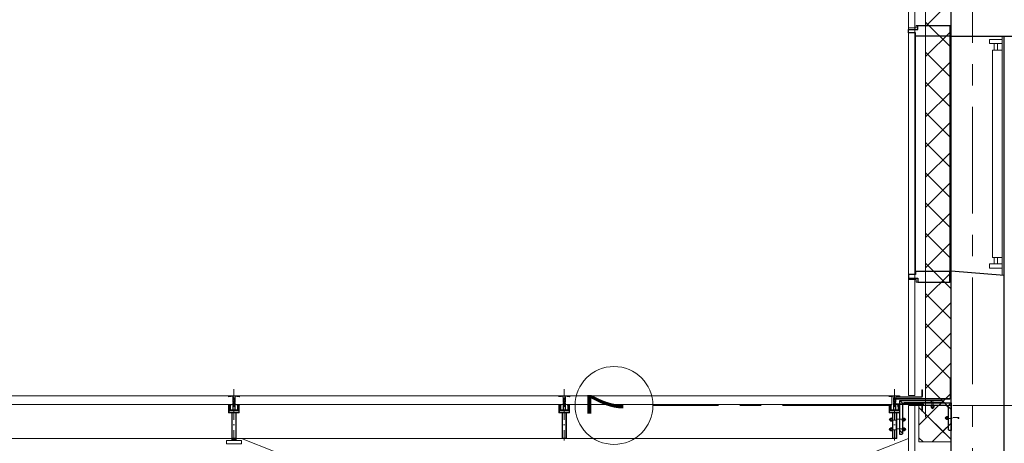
# Model space of a CAD drawing. Header units: millimetres. Extents: x 274611 to 749520, y 175257 to 298905.
# Tile 230 of 251: x 719976 to 724596, y 236091 to 238077. Entities that reach past the tile are written whole.
import ezdxf

# ---------------------------------------------------------------- set-up
doc = ezdxf.new("R2010")
doc.units = ezdxf.units.MM
doc.header["$LTSCALE"] = 400
for name, pattern in [('CENTER', [2, 1.25, -0.25, 0.25, -0.25]), ('STYLE_15', [0.240945, 0.11811, -0.059055, 0.004724, -0.059055]), ('STYLE_16', [0.177165, 0.11811, -0.059055]), ('STYLE_21', [0.138889, 0.069444, -0.069444])]:
    doc.linetypes.add(name, pattern=pattern)
for name, color, linetype, lineweight in [('Binnenkozijnen', 140, 'Continuous', 15), ('Buitenkozijnen', 140, 'Continuous', 15), ('mat-beton (ihwg)', 5, 'Continuous', 25), ('mat-isolatie', 140, 'Continuous', 15), ('mat-kalkzandsteen', 5, 'Continuous', 25), ('mat-multiplex-hor', 140, 'Continuous', 15), ('mat-staal', 5, 'Continuous', 25), ('mat-staal_zink', 140, 'Continuous', 15), ('None', 7, 'Continuous', 9)]:
    doc.layers.add(name, color=color, linetype=linetype, lineweight=lineweight)
doc.layers.add('stramien', color=1, linetype='CENTER')
doc.styles.add('Arial Narrow', font='ARIALN.TTF', dxfattribs={"height": 222.25})

# ---------------------------------------------------------------- blocks, each defined once
blk = doc.blocks.new('*X1827')
at = {"layer": 'None', "lineweight": 5}
for p, q in [((37321.1, 10026.8), (37441.1, 10146.8)), ((37321.1, 9885.4), (37441.1, 10005.4)), ((37321.1, 9743.9), (37441.1, 9863.9)), ((37321.1, 9602.5), (37441.1, 9722.5)), ((37321.1, 9461.1), (37441.1, 9581.1)), ((37321.1, 9319.7), (37441.1, 9439.7)), ((37321.1, 9178.3), (37441.1, 9298.3)), ((37321.1, 9036.8), (37441.1, 9156.8)), ((37321.1, 8895.4), (37441.1, 9015.4)), ((37321.1, 8754), (37441.1, 8874)), ((37321.1, 8612.6), (37441.1, 8732.6)), ((37321.1, 8471.1), (37441.1, 8591.1)), ((37321.1, 8329.7), (37441.1, 8449.7)), ((37324.6, 8191.8), (37441.1, 8308.3)), ((37401.7, 8127.5), (37441.1, 8166.9))]:
    blk.add_line(p, q, dxfattribs=at)
at = {"layer": 'None', "lineweight": 13}
for p, q in [((37321.1, 10047.8), (37441.1, 9927.8)), ((37321.1, 9906.4), (37441.1, 9786.4)), ((37321.1, 9765), (37441.1, 9645)), ((37321.1, 9623.6), (37441.1, 9503.6)), ((37321.1, 9482.2), (37441.1, 9362.2)), ((37321.1, 9340.8), (37441.1, 9220.8)), ((37321.1, 9199.4), (37441.1, 9079.4)), ((37321.1, 9058), (37441.1, 8938)), ((37321.1, 8916.6), (37441.1, 8796.6)), ((37321.1, 8775.2), (37441.1, 8655.2)), ((37321.1, 8633.8), (37441.1, 8513.8)), ((37321.1, 8492.4), (37441.1, 8372.4)), ((37321.1, 8351), (37441.1, 8231)), ((37321.1, 8209.6), (37411.2, 8119.6))]:
    blk.add_line(p, q, dxfattribs=at)
blk = doc.blocks.new('*X1828')
at = {"layer": 'None', "lineweight": 5}
for p, q in [((37290.7, 8157.9), (37382.5, 8249.7)), ((37353, 8078.8), (37441.1, 8166.8))]:
    blk.add_line(p, q, dxfattribs=at)
at = {"layer": 'None', "lineweight": 13}
for p, q in [((37290.7, 8240.1), (37441.1, 8089.7)), ((37422.5, 8249.7), (37441.1, 8231.1)), ((37290.7, 8098.7), (37310.6, 8078.8))]:
    blk.add_line(p, q, dxfattribs=at)
blk = doc.blocks.new('1200 pui trappenhuis recht')
at = {"layer": 'Buitenkozijnen', "color": 92, "linetype": 'Continuous', "lineweight": 25}
for p, q in [((77.7, 450), (77.7, 200)), ((1197.7, 450), (1177.7, 200))]:
    blk.add_line(p, q, dxfattribs=at)
at = {"layer": 'Buitenkozijnen', "color": 43, "linetype": 'Continuous', "lineweight": 9}
blk.add_lwpolyline([(1217.7, 37), (1217.7, 0), (37.7, 0), (37.7, 37), (25.7, 37), (25.7, 200), (77.7, 200), (77.7, 450), (1197.7, 450), (1177.7, 200), (1229.7, 200), (1229.7, 37)], close=True, dxfattribs=at)
at = {"layer": 'mat-beton (ihwg)', "color": 8, "lineweight": 5}
for p, q in [((77.7, 440), (1196.9, 440)), ((77.7, 200), (1177.7, 200))]:
    blk.add_line(p, q, dxfattribs=at)
at = {"layer": 'None', "color": 8, "linetype": 'Continuous', "lineweight": 5}
blk.add_line((75.7, 195), (1179.7, 195), dxfattribs=at)
at = {"layer": 'None', "color": 43, "linetype": 'Continuous', "lineweight": 9}
for points in [[(111.3, 440), (91.3, 440), (91.3, 380), (111.3, 380)], [(1114.1, 440), (1114.1, 395), (141.3, 395), (141.3, 440)], [(1144.1, 440), (1164.1, 440), (1164.1, 380), (1144.1, 380)]]:
    blk.add_lwpolyline(points, close=True, dxfattribs=at)
at = {"layer": 'None', "color": 8, "linetype": 'Continuous', "lineweight": 5}
for points in [[(111.3, 417.5), (141.3, 417.5), (141.3, 402.8), (111.3, 402.8)], [(1144.1, 417.5), (1114.1, 417.5), (1114.1, 402.8), (1144.1, 402.8)]]:
    blk.add_lwpolyline(points, close=True, dxfattribs=at)
at = {"layer": 'None', "color": 92, "linetype": 'Continuous', "lineweight": 25}
for points in [[(25.7, 195), (75.7, 195), (75.7, 34), (61, 34), (61, 0), (44.6, 0), (44.6, 43.5), (25.7, 43.5)], [(1229.7, 195), (1179.7, 195), (1179.7, 34), (1194.3, 34), (1194.3, 0), (1210.8, 0), (1210.8, 43.5), (1229.7, 43.5)]]:
    blk.add_lwpolyline(points, close=True, dxfattribs=at)
at = {"layer": 'None', "color": 140, "linetype": 'Continuous', "lineweight": 15}
blk.add_lwpolyline([(61, 34), (1194.3, 34), (1194.3, 0), (61, 0)], close=True, dxfattribs=at)
blk = doc.blocks.new('*U1673')
at = {"layer": 'None', "color": 8, "linetype": 'Continuous', "lineweight": 5}
for p, q in [((34066.1, 8095), (34086.1, 8085)), ((34086.1, 8095), (34066.1, 8085))]:
    blk.add_line(p, q, dxfattribs=at)
blk.add_lwpolyline([(34086.1, 8095), (34086.1, 8085), (34066.1, 8085), (34066.1, 8095)], close=True, dxfattribs=at)
blk = doc.blocks.new('*U1674')
at = {"layer": 'mat-staal_zink', "color": 8, "lineweight": 5}
blk.add_lwpolyline([(34041.1, 8070), (34041.1, 8085), (34111.1, 8085), (34111.1, 8070)], close=True, dxfattribs=at)
at = {"layer": 'None', "color": 8, "linetype": 'Continuous', "lineweight": 5}
for points in [[(34071.1, 8095), (34071.1, 8085), (34066.1, 8085), (34066.1, 8095)], [(34081.1, 8095), (34086.1, 8095), (34086.1, 8085), (34081.1, 8085)]]:
    blk.add_lwpolyline(points, close=True, dxfattribs=at)
at = {"layer": 'None', "color": 7}
blk.add_blockref('*U1673', (0, 0), dxfattribs=at)
blk = doc.blocks.new('*U1675')
at = {"layer": 'None', "color": 7}
blk.add_blockref('*U1674', (0, 0), dxfattribs=at)
blk = doc.blocks.new('*U1704')
at = {"layer": 'None', "color": 7}
blk.add_blockref('*U1675', (0, 0), dxfattribs=at)
blk = doc.blocks.new('*U96')
at = {"layer": 'None', "color": 8, "lineweight": 5, "flags": 128}
for points in [[(-5, -154.3), (-5, -154.3, 0.414214), (-5.5, -154.8), (-5.5, -172.5), (-5.5, -172.5, 0.414214), (-5, -173), (-4, -173), (-4, -173, 0.414214), (-3.5, -172.5), (-3.5, -172.5, 0.414214), (-4, -172), (-4.5, -172), (-4.5, -168.8), (-4.5, -168.8, -0.414214), (-4, -168.3), (-2.7, -168.3), (-2.7, -168.3, 0.221695), (-1.9, -167.9), (-0.8, -166.5), (-0.8, -166.5, -0.466308), (0.8, -166.5), (2, -167.9), (2, -167.9, 0.221695), (2.7, -168.3), (4, -168.3), (4, -168.3, -0.414214), (4.5, -168.8), (4.5, -172), (4, -172), (4, -172, 0.414214), (3.5, -172.5), (3.5, -172.5, 0.414214), (4, -173), (5, -173), (5, -173, 0.414214), (5.5, -172.5), (5.5, -154.8), (5.5, -154.8, 0.414214), (5, -154.3), (4.7, -154.3), (4.7, -155), (4.7, -155, -0.414214), (4.4, -155.3), (4.1, -155.3), (4.1, -155.3, -0.414214), (3.3, -154.5), (3.3, -150.6), (3.3, -150.6, -0.414214), (4.1, -149.8), (4.4, -149.8), (4.4, -149.8, -0.414214), (4.7, -150.1), (4.7, -150.8), (5, -150.8), (5, -150.8, 0.414214), (5.5, -150.3), (5.5, -137.6), (5.5, -137.6, 0.351868), (5.3, -137.3), (5.3, -137.3, 0.351868), (4.9, -137.5), (4.1, -139.2), (4.1, -139.2, 0.314902), (4.2, -139.4), (4.5, -139.7), (4.5, -139.7, -0.198912), (4.5, -139.9), (4.5, -140.1), (4.5, -140.1, -0.198912), (4.5, -140.3), (4.2, -140.6), (4.2, -140.6, 0.414214), (4.2, -140.8), (4.5, -141.1), (4.5, -141.1, -0.198912), (4.5, -141.3), (4.5, -141.5), (4.5, -141.5, -0.198912), (4.5, -141.7), (4.2, -142), (4.2, -142, 0.414214), (4.2, -142.2), (4.5, -142.5), (4.5, -142.5, -0.198912), (4.5, -142.7), (4.5, -143.2), (4.5, -143.2, -0.087489), (4.5, -143.3), (4.2, -144.1), (4.2, -148.5), (4.2, -148.5, -0.414214), (3.9, -148.8), (-3.9, -148.8), (-3.9, -148.8, -0.414214), (-4.2, -148.5), (-4.2, -144.1), (-4.5, -143.3), (-4.5, -143.3, -0.087489), (-4.5, -143.2), (-4.5, -142.7), (-4.5, -142.7, -0.198912), (-4.4, -142.5), (-4.1, -142.2), (-4.1, -142.2, 0.414214), (-4.1, -142), (-4.4, -141.7), (-4.4, -141.7, -0.198912), (-4.5, -141.5), (-4.5, -141.3), (-4.5, -141.3, -0.198912), (-4.4, -141.1), (-4.1, -140.8), (-4.1, -140.8, 0.414214), (-4.1, -140.6), (-4.4, -140.3), (-4.4, -140.3, -0.198912), (-4.5, -140.1), (-4.5, -139.9), (-4.5, -139.9, -0.198912), (-4.4, -139.7), (-4.1, -139.4), (-4.1, -139.4, 0.314902), (-4.1, -139.2), (-4.9, -137.5), (-4.9, -137.5, 0.351868), (-5.3, -137.3), (-5.3, -137.3, 0.351868), (-5.5, -137.6), (-5.5, -150.3), (-5.5, -150.3, 0.414214), (-5, -150.8), (-4.7, -150.8), (-4.7, -150.1), (-4.7, -150.1, -0.414214), (-4.4, -149.8), (-4.1, -149.8), (-4.1, -149.8, -0.414214), (-3.3, -150.6), (-3.3, -154.5), (-3.3, -154.5, -0.414214), (-4.1, -155.3), (-4.4, -155.3), (-4.4, -155.3, -0.414214), (-4.7, -155), (-4.7, -154.3)], [(-4.5, -161.7, -0.414214), (-4, -161.2), (-2.7, -161.2), (-2.7, -161.2, 0.414214), (-2.5, -161), (-2.5, -160.4), (-2.5, -160.4, 0.414214), (-2.7, -160.2), (-4, -160.2), (-4, -160.2, -0.414214), (-4.5, -159.7), (-4.5, -156.8), (-4.5, -156.8, -0.414214), (-4, -156.3), (4, -156.3), (4, -156.3, -0.414214), (4.5, -156.8), (4.5, -159.7), (4.5, -159.7, -0.414214), (4, -160.2), (2.7, -160.2), (2.7, -160.2, 0.414214), (2.5, -160.4), (2.5, -161), (2.5, -161, 0.414214), (2.7, -161.2), (4, -161.2), (4, -161.2, -0.414214), (4.5, -161.7), (4.5, -166.8), (4.5, -166.8, -0.414214), (4, -167.3), (3, -167.3), (3, -167.3, -0.221695), (2.6, -167.1), (1.5, -165.9), (1.5, -165.9, 0.466308), (-1.5, -165.9), (-2.6, -167.1), (-2.6, -167.1, -0.221695), (-2.9, -167.3), (-4, -167.3), (-4, -167.3, -0.414214), (-4.5, -166.8), (-4.5, -161.7)], [(-1.8, -149.8, 0.414214), (-2.3, -150.3), (-2.3, -155.1), (-2.3, -155.1, 0.414214), (-2.1, -155.3), (2.1, -155.3), (2.1, -155.3, 0.414214), (2.3, -155.1), (2.3, -150.3), (2.3, -150.3, 0.414214), (1.8, -149.8), (-1.8, -149.8)]]:
    blk.add_lwpolyline(points, format="xyb", close=True, dxfattribs=at)
blk = doc.blocks.new('*U97')
at = {"layer": 'None', "color": 8, "lineweight": 5, "flags": 128}
for points in [[(-13.5, -182.8), (-13.5, -181.9), (-14.5, -181.1), (-14.5, -181.1, 0.36397), (-14.9, -181.1), (-14.9, -181.1), (-15.4, -181.5), (-15.4, -181.5, -0.36397), (-15.8, -181.5), (-15.8, -181.5), (-16.3, -181.1), (-16.3, -181.1, 0.36397), (-16.7, -181.1), (-16.7, -181.1), (-17.2, -181.5), (-17.2, -181.5, -0.36397), (-17.6, -181.5), (-17.6, -181.5), (-18.1, -181.1), (-18.1, -181.1, 0.36397), (-18.5, -181.1), (-18.5, -181.1), (-19, -181.5), (-19, -181.5, -0.36397), (-19.4, -181.5), (-19.4, -181.5), (-19.9, -181.1), (-19.9, -181.1, 0.36397), (-20.3, -181.1), (-20.3, -181.1), (-20.8, -181.5), (-20.8, -181.5, -0.36397), (-21.2, -181.5), (-21.2, -181.5), (-21.7, -181.1), (-21.7, -181.1, 0.36397), (-22.1, -181.1), (-22.1, -181.1), (-22.4, -181.3), (-23.2, -181.3), (-23.5, -181.1), (-23.5, -181.1, 0.36397), (-23.9, -181.1), (-23.9, -181.1), (-24.2, -181.3), (-24.5, -181.3), (-24.5, -181.3, -0.267949), (-24.8, -181.2), (-24.8, -181.2), (-24.9, -180.9), (-24.9, -180.9, 0.339454), (-25.3, -180.7), (-25.3, -180.7, 0.339454), (-25.5, -181), (-25.5, -181), (-25.5, -184.4), (-25.5, -184.4, 0.414214), (-25.2, -184.7), (-25.2, -184.7), (-24.3, -184.7), (-24.3, -184.7, 0.414214), (-24, -184.4), (-24, -184.4), (-24, -182.7), (-24, -182.7, 0.236068), (-24.1, -182.5), (-24.1, -182.5), (-24.1, -182.5, -0.548276), (-24, -182.2), (-24, -182.2, -0.548276), (-23.8, -182.4), (-23.8, -182.4), (-23.8, -182.4, 0.250388), (-23.6, -182.3), (-23.6, -182.3), (-22.8, -182.3), (-22.8, -182.3, -0.414214), (-22.5, -182.6), (-22.5, -182.6), (-22.5, -183.3), (-22.5, -183.3, 0.414214), (-22.2, -183.6), (-22.2, -183.6), (-22, -183.6), (-22, -183.6, 0.131652), (-21.8, -183.5), (-21.8, -183.5), (-20.5, -182.8), (-13.5, -182.8)], [(-6, -180.7), (-6, -180.7, -0.388879), (-8.7, -183.2), (-8.7, -183.2), (-20.4, -183.2), (-21.6, -183.9), (-22.9, -183.9), (-22.9, -182.7), (-23.8, -182.7), (-23.8, -184.8), (23.8, -184.8), (23.8, -182.7), (22.9, -182.7), (22.9, -183.9), (21.7, -183.9), (20.4, -183.2), (8.7, -183.2), (8.7, -183.2, -0.388879), (6, -180.7), (6, -180.7), (5.3, -173.2), (2.5, -173.2), (2.5, -171.2), (-2.5, -171.2), (-2.5, -173.2), (-5.3, -173.2), (-6, -180.7)], [(13.5, -182.8), (13.5, -181.9), (14.5, -181.1), (14.5, -181.1, -0.36397), (14.9, -181.1), (14.9, -181.1), (15.4, -181.5), (15.4, -181.5, 0.36397), (15.8, -181.5), (15.8, -181.5), (16.3, -181.1), (16.3, -181.1, -0.36397), (16.7, -181.1), (16.7, -181.1), (17.2, -181.5), (17.2, -181.5, 0.36397), (17.6, -181.5), (17.6, -181.5), (18.1, -181.1), (18.1, -181.1, -0.36397), (18.5, -181.1), (18.5, -181.1), (19, -181.5), (19, -181.5, 0.36397), (19.4, -181.5), (19.4, -181.5), (19.9, -181.1), (19.9, -181.1, -0.36397), (20.3, -181.1), (20.3, -181.1), (20.8, -181.5), (20.8, -181.5, 0.36397), (21.2, -181.5), (21.2, -181.5), (21.7, -181.1), (21.7, -181.1, -0.36397), (22.1, -181.1), (22.1, -181.1), (22.4, -181.3), (23.2, -181.3), (23.5, -181.1), (23.5, -181.1, -0.36397), (23.9, -181.1), (23.9, -181.1), (24.2, -181.3), (24.5, -181.3), (24.5, -181.3, 0.267949), (24.8, -181.2), (24.8, -181.2), (25, -180.9), (25, -180.9, -0.339454), (25.3, -180.7), (25.3, -180.7, -0.339454), (25.5, -181), (25.5, -181), (25.5, -184.4), (25.5, -184.4, -0.414214), (25.2, -184.7), (25.2, -184.7), (24.3, -184.7), (24.3, -184.7, -0.414214), (24, -184.4), (24, -184.4), (24, -182.7), (24, -182.7, -0.236068), (24.1, -182.5), (24.1, -182.5), (24.1, -182.5, 0.548276), (24.1, -182.2), (24.1, -182.2, 0.548276), (23.9, -182.4), (23.9, -182.4), (23.9, -182.4, -0.250388), (23.6, -182.3), (23.6, -182.3), (22.8, -182.3), (22.8, -182.3, 0.414214), (22.5, -182.6), (22.5, -182.6), (22.5, -183.3), (22.5, -183.3, -0.414214), (22.2, -183.6), (22.2, -183.6), (22, -183.6), (22, -183.6, -0.131652), (21.8, -183.5), (21.8, -183.5), (20.5, -182.8), (13.5, -182.8)]]:
    blk.add_lwpolyline(points, format="xyb", close=True, dxfattribs=at)
blk = doc.blocks.new('verticale stijl 150x50 UV')
at = {"layer": 'None', "color": 8, "linetype": 'STYLE_15', "lineweight": 5}
blk.add_line((0, -216), (0, 35), dxfattribs=at)
at = {"layer": 'None', "color": 8, "lineweight": 5}
for p, q in [((-24.8, -133.4), (-24.8, -133.4)), ((-24.8, -134.2), (-24.8, -134.2)), ((-24.8, -135), (-24.8, -135)), ((-24.8, -135.8), (-24.8, -135.8)), ((-24.8, -136.6), (-24.8, -136.6)), ((-24.8, -137.4), (-24.8, -137.4)), ((-24.8, -138.3), (-24.8, -138.3)), ((-24, -133), (-24, -133)), ((-24, -133.8), (-24, -133.8)), ((-24, -134.6), (-24, -134.6)), ((-24, -135.4), (-24, -135.4)), ((-24, -136.2), (-24, -136.2)), ((-24, -137), (-24, -137)), ((-24, -137.9), (-24, -137.9)), ((-23.2, -133.4), (-23.2, -133.4)), ((-23.2, -134.2), (-23.2, -134.2)), ((-23.2, -135), (-23.2, -135)), ((-23.2, -135.8), (-23.2, -135.8)), ((-23.2, -136.6), (-23.2, -136.6)), ((-23.2, -137.4), (-23.2, -137.4)), ((-23.2, -138.3), (-23.2, -138.3)), ((-22.4, -133), (-22.4, -133)), ((-22.4, -133.8), (-22.4, -133.8)), ((-22.4, -134.6), (-22.4, -134.6)), ((-21.6, -126.9), (-21.6, -126.9)), ((-21.6, -127.7), (-21.6, -127.7)), ((-21.6, -128.5), (-21.6, -128.5)), ((-21.6, -129.3), (-21.6, -129.3)), ((-21.6, -130.1), (-21.6, -130.1)), ((-21.6, -130.9), (-21.6, -130.9)), ((-21.6, -131.8), (-21.6, -131.8)), ((-21.6, -132.6), (-21.6, -132.6)), ((-21.6, -133.4), (-21.6, -133.4)), ((-21.6, -134.2), (-21.6, -134.2)), ((-21.6, -135), (-21.6, -135)), ((-20.7, -126.5), (-20.7, -126.5)), ((-20.7, -128.9), (-20.7, -128.9)), ((-20.7, -129.7), (-20.7, -129.7)), ((-20.7, -130.5), (-20.7, -130.5)), ((-20.7, -131.4), (-20.7, -131.4)), ((-20.7, -132.2), (-20.7, -132.2)), ((-20.7, -133), (-20.7, -133)), ((-20.7, -133.8), (-20.7, -133.8)), ((-20.7, -134.6), (-20.7, -134.6)), ((-20.7, -135.4), (-20.7, -135.4)), ((-20.7, -136.2), (-20.7, -136.2)), ((-20.7, -137), (-20.7, -137)), ((-20.7, -137.9), (-20.7, -137.9)), ((-19.9, -126.1), (-19.9, -126.1)), ((-19.9, -130.1), (-19.9, -130.1)), ((-19.9, -130.9), (-19.9, -130.9)), ((-19.9, -131.8), (-19.9, -131.8)), ((-19.9, -132.6), (-19.9, -132.6)), ((-19.9, -133.4), (-19.9, -133.4)), ((-19.9, -134.2), (-19.9, -134.2)), ((-19.9, -135), (-19.9, -135)), ((-19.9, -135.8), (-19.9, -135.8)), ((-19.9, -136.6), (-19.9, -136.6)), ((-19.9, -137.4), (-19.9, -137.4)), ((-19.9, -138.3), (-19.9, -138.3)), ((-19.1, -126.5), (-19.1, -126.5)), ((-19.1, -127.3), (-19.1, -127.3)), ((-19.1, -128.9), (-19.1, -128.9)), ((-19.1, -129.7), (-19.1, -129.7)), ((-19.1, -130.5), (-19.1, -130.5)), ((-19.1, -131.4), (-19.1, -131.4)), ((-19.1, -132.2), (-19.1, -132.2)), ((-19.1, -133), (-19.1, -133)), ((-19.1, -133.8), (-19.1, -133.8)), ((-19.1, -134.6), (-19.1, -134.6)), ((-18.3, -127.7), (-18.3, -127.7)), ((-18.3, -128.5), (-18.3, -128.5)), ((-18.3, -129.3), (-18.3, -129.3)), ((-18.3, -133.4), (-18.3, -133.4)), ((-18.3, -134.2), (-18.3, -134.2)), ((-18.3, -135), (-18.3, -135)), ((-17.5, -133), (-17.5, -133)), ((-17.5, -133.8), (-17.5, -133.8)), ((-17.5, -134.6), (-17.5, -134.6)), ((-17.5, -135.4), (-17.5, -135.4)), ((-17.5, -136.2), (-17.5, -136.2)), ((-17.5, -137), (-17.5, -137)), ((-17.5, -137.9), (-17.5, -137.9)), ((-16.7, -133.4), (-16.7, -133.4)), ((-16.7, -134.2), (-16.7, -134.2)), ((-16.7, -135), (-16.7, -135)), ((-16.7, -135.8), (-16.7, -135.8)), ((-16.7, -136.6), (-16.7, -136.6)), ((-16.7, -137.4), (-16.7, -137.4)), ((-16.7, -138.3), (-16.7, -138.3)), ((-25.6, -142.7), (-25.6, -142.7)), ((-25.6, -144.4), (-25.6, -144.4)), ((-24.8, -139.1), (-24.8, -139.1)), ((-24.8, -139.9), (-24.8, -139.9)), ((-24.8, -140.7), (-24.8, -140.7)), ((-24.8, -141.5), (-24.8, -141.5)), ((-24.8, -142.3), (-24.8, -142.3)), ((-24.8, -143.1), (-24.8, -143.1)), ((-24.8, -144.8), (-24.8, -144.8)), ((-24, -138.7), (-24, -138.7)), ((-24, -139.5), (-24, -139.5)), ((-24, -140.3), (-24, -140.3)), ((-24, -141.1), (-24, -141.1)), ((-24, -141.9), (-24, -141.9)), ((-24, -142.7), (-24, -142.7)), ((-24, -144.4), (-24, -144.4)), ((-23.2, -139.1), (-23.2, -139.1)), ((-23.2, -139.9), (-23.2, -139.9)), ((-23.2, -140.7), (-23.2, -140.7)), ((-23.2, -141.5), (-23.2, -141.5)), ((-23.2, -144.8), (-23.2, -144.8)), ((-22.4, -140.3), (-22.4, -140.3)), ((-22.4, -141.1), (-22.4, -141.1)), ((-22.4, -144.4), (-22.4, -144.4)), ((-21.6, -139.9), (-21.6, -139.9)), ((-21.6, -140.7), (-21.6, -140.7)), ((-21.6, -141.5), (-21.6, -141.5)), ((-21.6, -144.8), (-21.6, -144.8)), ((-20.7, -138.7), (-20.7, -138.7)), ((-20.7, -139.5), (-20.7, -139.5)), ((-20.7, -140.3), (-20.7, -140.3)), ((-20.7, -141.1), (-20.7, -141.1)), ((-20.7, -144.4), (-20.7, -144.4)), ((-19.9, -139.1), (-19.9, -139.1)), ((-19.9, -139.9), (-19.9, -139.9)), ((-19.9, -140.7), (-19.9, -140.7)), ((-19.9, -141.5), (-19.9, -141.5)), ((-19.9, -142.3), (-19.9, -142.3)), ((-19.9, -143.1), (-19.9, -143.1)), ((-19.9, -143.9), (-19.9, -143.9)), ((-19.1, -140.3), (-19.1, -140.3)), ((-19.1, -141.1), (-19.1, -141.1)), ((-19.1, -141.9), (-19.1, -141.9)), ((-18.3, -139.9), (-18.3, -139.9)), ((-18.3, -140.7), (-18.3, -140.7)), ((-18.3, -141.5), (-18.3, -141.5)), ((-18.3, -142.3), (-18.3, -142.3)), ((-17.5, -138.7), (-17.5, -138.7)), ((-17.5, -139.5), (-17.5, -139.5)), ((-17.5, -140.3), (-17.5, -140.3)), ((-17.5, -141.1), (-17.5, -141.1)), ((-17.5, -141.9), (-17.5, -141.9)), ((-17.5, -142.7), (-17.5, -142.7)), ((-16.7, -139.1), (-16.7, -139.1)), ((-16.7, -139.9), (-16.7, -139.9)), ((-16.7, -140.7), (-16.7, -140.7)), ((-16.7, -141.5), (-16.7, -141.5)), ((-16.7, -142.3), (-16.7, -142.3)), ((-16.7, -143.1), (-16.7, -143.1)), ((-15.9, -141.1), (-15.9, -141.1)), ((-15.9, -141.9), (-15.9, -141.9)), ((-15.9, -142.7), (-15.9, -142.7)), ((-15.9, -144.4), (-15.9, -144.4)), ((-15.1, -142.3), (-15.1, -142.3)), ((-15.1, -143.1), (-15.1, -143.1)), ((-15.1, -143.9), (-15.1, -143.9)), ((-15.1, -144.8), (-15.1, -144.8)), ((-14.2, -141.9), (-14.2, -141.9)), ((-14.2, -142.7), (-14.2, -142.7)), ((-14.2, -143.5), (-14.2, -143.5)), ((-14.2, -144.4), (-14.2, -144.4)), ((-13.4, -143.1), (-13.4, -143.1)), ((-13.4, -143.9), (-13.4, -143.9))]:
    blk.add_line(p, q, dxfattribs=at)
at = {"layer": 'None', "color": 8, "linetype": 'STYLE_16', "lineweight": 5}
for p, q in [((-2.2, -155.1), (0, -154.5)), ((-2.2, -156.7), (-2.2, -155.1)), ((-1.5, -156.9), (-1.5, -155)), ((-1, -157), (-1, -155.1)), ((2.3, -155.1), (0, -154.5)), ((1, -157), (1, -155.1)), ((1.5, -156.9), (1.5, -155)), ((2.3, -156.7), (2.3, -155.1))]:
    blk.add_line(p, q, dxfattribs=at)
at = {"layer": 'None', "color": 8, "linetype": 'Continuous', "lineweight": 5, "flags": 128}
for points in [[(-10, 15.4), (10, 15.4), (10, -104.8), (25, -104.8), (25, -116.8), (-25, -116.8), (-25, -104.8), (-10, -104.8)], [(-8, 13.4), (-8, -104.8), (8, -104.8), (8, 13.4)], [(8, -106.8), (-8, -106.8), (-23, -106.8), (-23, -114.8), (23, -114.8), (23, -106.8)]]:
    blk.add_lwpolyline(points, close=True, dxfattribs=at)
at = {"layer": 'None', "color": 8, "lineweight": 5, "flags": 128}
for points in [[(-14.8, -144.8), (-14.8, -144.8, 0.390793), (-13.2, -143.5), (-13.2, -143.5, 0.390793), (-14.4, -141.8), (-14.4, -141.8, -0.352623), (-16, -139.9), (-16, -133.1), (-16, -133.1, 0.414214), (-16.3, -132.8), (-17.6, -132.8), (-18.1, -133), (-18.1, -133, -0.520293), (-18.3, -132.8), (-18.3, -130.1), (-18.2, -130), (-18.2, -128), (-18.2, -128, -0.577863), (-18.1, -127.7), (-18, -127.7), (-18, -127.7, 0.366605), (-17.7, -127.5), (-17.7, -127.5, 0.366605), (-17.9, -127.1), (-17.9, -127.1, -0.130834), (-19.2, -126.1), (-19.2, -126.1, 0.439074), (-20.7, -126.1), (-20.7, -126.1, -0.133252), (-22, -127.1), (-22, -127.1, 0.366605), (-22.2, -127.5), (-22.2, -127.5, 0.366605), (-21.9, -127.7), (-21.8, -127.7), (-21.8, -127.7, -0.577455), (-21.8, -128), (-21.8, -130), (-21.6, -130.1), (-21.6, -132.8), (-21.6, -132.8, -0.52048), (-21.9, -133), (-22.4, -132.8), (-24.7, -132.8), (-24.7, -132.8, 0.414214), (-25, -133.1), (-25, -140.9), (-25, -140.9, -0.255976), (-25.9, -142.6), (-25.9, -142.6, 0.749676), (-25.3, -144.8), (-21.2, -144.8), (-21.2, -144.8, 0.414214), (-19.2, -142.8), (-19.2, -142.8, -0.402808), (-18.7, -142.3), (-18.7, -142.3, -0.402808), (-18.2, -142.8), (-18.2, -142.8, 0.233259), (-18, -143.1), (-14.6, -143.6), (-14.6, -143.6, -0.419014), (-14.5, -143.7), (-14.5, -143.7, -0.419014), (-14.6, -143.8), (-16, -143.8), (-16, -143.8, 0.414214), (-16.5, -144.3), (-16.5, -144.3, 0.414214), (-16, -144.8)], [(25, -132.6), (25, -116.8), (23.1, -116.8), (-23.1, -116.8), (-25, -116.8), (-25, -132.6), (-22.1, -132.6), (-22.1, -128), (-22.6, -128), (-22.6, -126.6), (-22.1, -126.6), (-22.1, -124.7), (-21.9, -124.5), (-21.9, -120.3), (-21.9, -120.3, -0.414214), (-20.2, -118.6), (-20.1, -118.6), (-20.1, -118.6, -0.414214), (-18.4, -120.3), (-18.4, -124.5), (-18.2, -124.7), (-18.2, -126.6), (-17.7, -126.6), (-17.7, -128), (-18.2, -128), (-18.2, -132.6), (-16.3, -132.6), (-16.3, -119.8), (-16.3, -119.8, -0.414214), (-15.1, -118.6), (-15.1, -118.6), (-6.5, -118.6), (-6.5, -118.6, -0.414214), (-5.3, -119.8), (-5.3, -136.8), (-3.9, -136.8), (-3.9, -139.6), (-4.3, -140), (-3.9, -140.4), (-3.9, -141), (-4.3, -141.4), (-3.9, -141.8), (-3.9, -142.4), (-4.3, -142.8), (-3.9, -143.8), (-3.9, -148.6), (-2.2, -148.6), (-2.2, -137.8), (-2.2, -137.8, -0.414214), (0, -135.6), (0, -135.6), (0, -135.6, -0.414214), (2.2, -137.8), (2.2, -148.6), (3.9, -148.6), (3.9, -143.8), (4.3, -142.8), (3.9, -142.4), (3.9, -141.8), (4.3, -141.4), (3.9, -141), (3.9, -140.4), (4.3, -140), (3.9, -139.6), (3.9, -136.8), (5.4, -136.8), (5.4, -119.8), (5.4, -119.8, -0.414214), (6.6, -118.6), (6.6, -118.6), (15.1, -118.6), (15.1, -118.6, -0.414214), (16.3, -119.8), (16.3, -132.6), (18.2, -132.6), (18.2, -128), (17.7, -128), (17.7, -126.6), (18.2, -126.6), (18.2, -124.7), (18.5, -124.5), (18.5, -120.3), (18.5, -120.3, -0.414214), (20.2, -118.6), (20.2, -118.6), (20.2, -118.6, -0.414214), (21.9, -120.3), (21.9, -124.5), (22.1, -124.7), (22.1, -126.6), (22.6, -126.6), (22.6, -128), (22.1, -128), (22.1, -132.6)], [(-23, -135.9), (-23, -135.9, -0.414214), (-22.1, -135), (-22.1, -135, -0.414214), (-21.3, -135.9), (-21.3, -138.8), (-21.3, -138.8, -0.414214), (-22.1, -139.6), (-22.1, -139.6, -0.414214), (-23, -138.8)], [(-21, -127.8, -0.29188), (-20.8, -127.3), (-20.3, -126.9), (-20.3, -126.9, -0.344328), (-19.7, -126.9), (-19.2, -127.3), (-19.2, -127.3, -0.29188), (-19, -127.8), (-19.4, -129.5), (-19.4, -129.5, -0.348796), (-20, -130), (-20, -130, -0.348796), (-20.6, -129.5), (-21, -127.8)], [(-18.8, -139.6, -0.414214), (-19.7, -138.8), (-19.7, -135.9), (-19.7, -135.9, -0.414214), (-18.8, -135), (-18.8, -135, -0.414214), (-18, -135.9), (-18, -138.8), (-18, -138.8, -0.414214), (-18.8, -139.6)], [(14.8, -144.8), (14.8, -144.8, -0.390793), (13.3, -143.5), (13.3, -143.5, -0.390793), (14.4, -141.8), (14.4, -141.8, 0.352623), (16, -139.9), (16, -133.1), (16, -133.1, -0.414214), (16.3, -132.8), (17.6, -132.8), (18.1, -133), (18.1, -133, 0.520293), (18.4, -132.8), (18.4, -130.1), (18.2, -130), (18.2, -128), (18.2, -128, 0.577863), (18.2, -127.7), (18.1, -127.7), (18.1, -127.7, -0.366605), (17.8, -127.5), (17.8, -127.5, -0.366605), (18, -127.1), (18, -127.1, 0.130834), (19.3, -126.1), (19.3, -126.1, -0.439074), (20.7, -126.1), (20.7, -126.1, 0.133252), (22.1, -127.1), (22.1, -127.1, -0.366605), (22.3, -127.5), (22.3, -127.5, -0.366605), (22, -127.7), (21.9, -127.7), (21.9, -127.7, 0.577455), (21.8, -128), (21.8, -130), (21.7, -130.1), (21.7, -132.8), (21.7, -132.8, 0.52048), (21.9, -133), (22.4, -132.8), (24.7, -132.8), (24.7, -132.8, -0.414214), (25, -133.1), (25, -140.9), (25, -140.9, 0.255976), (25.9, -142.6), (25.9, -142.6, -0.749676), (25.3, -144.8), (21.2, -144.8), (21.2, -144.8, -0.414214), (19.2, -142.8), (19.2, -142.8, 0.402808), (18.7, -142.3), (18.7, -142.3, 0.402808), (18.2, -142.8), (18.2, -142.8, -0.233259), (18, -143.1), (14.6, -143.6), (14.6, -143.6, 0.419014), (14.5, -143.7), (14.5, -143.7, 0.419014), (14.6, -143.8), (16, -143.8), (16, -143.8, -0.414214), (16.5, -144.3), (16.5, -144.3, -0.414214), (16, -144.8)], [(18.9, -139.6, 0.414214), (19.7, -138.8), (19.7, -135.9), (19.7, -135.9, 0.414214), (18.9, -135), (18.9, -135, 0.414214), (18, -135.9), (18, -138.8), (18, -138.8, 0.414214), (18.9, -139.6)], [(21, -127.8, 0.29188), (20.8, -127.3), (20.3, -126.9), (20.3, -126.9, 0.344328), (19.7, -126.9), (19.2, -127.3), (19.2, -127.3, 0.29188), (19, -127.8), (19.4, -129.5), (19.4, -129.5, 0.348796), (20, -130), (20, -130, 0.348796), (20.6, -129.5), (21, -127.8)], [(23, -135.9), (23, -135.9, 0.414214), (22.2, -135), (22.2, -135, 0.414214), (21.3, -135.9), (21.3, -138.8), (21.3, -138.8, 0.414214), (22.2, -139.6), (22.2, -139.6, 0.414214), (23, -138.8)], [(-23.2, -141.6), (-23.2, -141.6, 0.418874), (-23.7, -142.1), (-23.7, -142.1, -0.396568), (-25.3, -143.4), (-25.3, -143.4, 0.437017), (-25.7, -143.7), (-25.7, -143.7, 0.437017), (-25.4, -144), (-21.9, -144), (-21.9, -144, 0.263556), (-20.2, -143), (-20.2, -143, 0.552342), (-20.8, -141.8)], [(0, -157.1), (0, -157.1, -0.163834), (-4.3, -155.6), (-4.3, -155.6), (-4.3, -155.6, -0.234469), (-4.7, -154.8), (-4.7, -154.8), (-4.7, -153.6), (4.8, -153.6), (4.8, -154.8), (4.8, -154.8, -0.234469), (4.4, -155.6), (4.4, -155.6), (4.4, -155.6, -0.163834), (0, -157.1), (0, -157.1)], [(23.2, -141.6), (23.2, -141.6, -0.418874), (23.7, -142.1), (23.7, -142.1, 0.396568), (25.3, -143.4), (25.3, -143.4, -0.437017), (25.7, -143.7), (25.7, -143.7, -0.437017), (25.4, -144), (21.9, -144), (21.9, -144, -0.263556), (20.2, -143), (20.2, -143, -0.552342), (20.8, -141.8)]]:
    blk.add_lwpolyline(points, format="xyb", close=True, dxfattribs=at)
blk.add_lwpolyline([(4, -118.6), (4, -134.3), (-4, -134.3), (-4, -118.6)], close=True, dxfattribs=at)
at = {"layer": 'None', "color": 8, "linetype": 'STYLE_16', "lineweight": 5}
for centre, radius, start, end in [((-1.6, -158.4), 3.38, 79.3357, 100.6643), ((0, -163.2), 8.16, 82.9585, 97.0415), ((0, -160.4), 3.5, 73.4149, 106.5851), ((1.6, -158.4), 3.38, 79.3357, 100.6643)]:
    blk.add_arc(centre, radius, start, end, dxfattribs=at)
at = {"layer": 'None', "color": 7}
for name in ['*U96', '*U97']:
    blk.add_blockref(name, (0, 0), dxfattribs=at)
blk = doc.blocks.new('*X1707')
at = {"layer": 'None', "lineweight": 9}
blk.add_line((-36.4, -36.4), (-20.3, -20.3), dxfattribs=at)
blk = doc.blocks.new('*U1708')
at = {"layer": 'None', "color": 92, "linetype": 'Continuous', "lineweight": 25, "flags": 128}
blk.add_lwpolyline([(-36.4, -36.4), (-36.4, 93.6), (-31.4, 93.6, -0.414214), (-24.4, 86.6), (-24.4, -10.4, 0.414214), (-10.4, -24.4), (86.6, -24.4, -0.414214), (93.6, -31.4), (93.6, -36.4)], format="xyb", close=True, dxfattribs=at)
at = {"layer": 'None', "color": 92}
blk.add_blockref('*X1707', (0, 0), dxfattribs=at)
blk = doc.blocks.new('*X1709')
at = {"layer": 'None', "lineweight": 25}
for p, q in [((0, 141.4), (12, 153.4)), ((141.4, 0), (153.4, 12))]:
    blk.add_line(p, q, dxfattribs=at)
at = {"layer": 'None', "lineweight": 9}
blk.add_line((0, 0), (14.3, 14.3), dxfattribs=at)
blk = doc.blocks.new('*U1710')
at = {"layer": 'mat-staal', "lineweight": 25, "flags": 128}
blk.add_lwpolyline([(0, 0), (0, 200), (6, 200, -0.414214), (12, 194), (12, 20, 0.414214), (20, 12), (154, 12, -0.414214), (160, 6), (160, 0)], format="xyb", close=True, dxfattribs=at)
at = {"layer": 'mat-staal'}
blk.add_blockref('*X1709', (0, 0), dxfattribs=at)
blk = doc.blocks.new('*U1711')
at = {"layer": 'None', "color": 140, "linetype": 'Continuous', "lineweight": 15}
for p, q in [((37304.4, 8323.2), (37304.4, 8291.7)), ((37304.4, 8323.2), (37307.4, 8323.2)), ((37307.4, 8323.2), (37307.4, 8291.7)), ((37182.4, 8291.2), (37303.9, 8291.2)), ((37182.4, 8288.2), (37182.4, 8291.2)), ((37182.4, 8288.2), (37303.9, 8288.2))]:
    blk.add_line(p, q, dxfattribs=at)
for radius in [0.5, 3.5]:
    blk.add_arc((37303.9, 8291.7), radius, 270, 360, dxfattribs=at)
blk = doc.blocks.new('*U1712')
at = {"layer": 'None', "color": 140, "linetype": 'Continuous', "lineweight": 15}
for p, q in [((37437.1, 8379.2), (37437.1, 8284.2)), ((37437.1, 8379.2), (37441.1, 8379.2)), ((37441.1, 8379.2), (37441.1, 8284.2)), ((37172.4, 8283.2), (37436.1, 8283.2)), ((37172.4, 8279.2), (37172.4, 8283.2)), ((37172.4, 8279.2), (37436.1, 8279.2))]:
    blk.add_line(p, q, dxfattribs=at)
for radius in [1, 5]:
    blk.add_arc((37436.1, 8284.2), radius, 270, 360, dxfattribs=at)
blk = doc.blocks.new('*U1713')
at = {"layer": 'None', "color": 140, "linetype": 'Continuous', "lineweight": 15}
for p, q in [((37182.4, 8258), (37182.4, 8255)), ((37303.9, 8258), (37182.4, 8258)), ((37303.9, 8255), (37182.4, 8255)), ((37304.4, 8254.5), (37304.4, 8223)), ((37307.4, 8254.5), (37307.4, 8223)), ((37304.4, 8223), (37307.4, 8223))]:
    blk.add_line(p, q, dxfattribs=at)
for radius in [3.5, 0.5]:
    blk.add_arc((37303.9, 8254.5), radius, 0, 90, dxfattribs=at)
blk = doc.blocks.new('*U1714')
at = {"layer": 'None', "color": 8, "linetype": 'Continuous', "lineweight": 5}
for p, q in [((37215.1, 8187), (37221.1, 8187)), ((37215.1, 8181), (37221.1, 8181))]:
    blk.add_line(p, q, dxfattribs=at)
at = {"layer": 'None', "color": 8, "lineweight": 5}
for p, q in [((37224.1, 8189), (37222.1, 8189)), ((37224.1, 8179), (37222.1, 8179))]:
    blk.add_line(p, q, dxfattribs=at)
at = {"layer": 'None', "color": 8, "linetype": 'Continuous', "lineweight": 5}
blk.add_lwpolyline([(37213.1, 8193), (37214.1, 8193), (37214.1, 8175), (37213.1, 8175)], close=True, dxfattribs=at)
at = {"layer": 'None', "color": 8, "linetype": 'STYLE_21', "lineweight": 5}
blk.add_lwpolyline([(37224.1, 8186.5), (37213.1, 8186.5), (37213.1, 8181.5), (37224.1, 8181.5)], close=True, dxfattribs=at)
at = {"layer": 'None', "color": 8, "linetype": 'Continuous', "lineweight": 5, "flags": 128}
blk.add_lwpolyline([(37214.1, 8190, -0.414214), (37215.1, 8191), (37221.1, 8191, -0.414214), (37222.1, 8190), (37222.1, 8178, -0.414214), (37221.1, 8177), (37215.1, 8177, -0.414214), (37214.1, 8178)], format="xyb", close=True, dxfattribs=at)
at = {"layer": 'None', "color": 8, "linetype": 'Continuous', "lineweight": 5}
for centre, start, end in [((37215.1, 8188), 180, 270), ((37215.1, 8186), 90, 180), ((37215.1, 8180), 90, 180), ((37221.1, 8188), 270, 0), ((37221.1, 8186), 0, 90), ((37221.1, 8182), 270, 0), ((37221.1, 8180), 0, 90)]:
    blk.add_arc(centre, 1, start, end, dxfattribs=at)
at = {"layer": 'None', "color": 8, "lineweight": 5}
blk.add_arc((37224.1, 8184), 5, 270, 90, dxfattribs=at)
blk = doc.blocks.new('*U1715')
at = {"layer": 'None', "color": 8, "lineweight": 5}
for p, q in [((37155.1, 8189), (37157.1, 8189)), ((37155.1, 8179), (37157.1, 8179))]:
    blk.add_line(p, q, dxfattribs=at)
at = {"layer": 'None', "color": 8, "linetype": 'Continuous', "lineweight": 5}
for p, q in [((37164.1, 8187), (37158.1, 8187)), ((37164.1, 8181), (37158.1, 8181))]:
    blk.add_line(p, q, dxfattribs=at)
at = {"layer": 'None', "color": 8, "linetype": 'STYLE_21', "lineweight": 5}
blk.add_lwpolyline([(37155.1, 8181.5), (37213.1, 8181.5), (37213.1, 8186.5), (37155.1, 8186.5)], close=True, dxfattribs=at)
at = {"layer": 'None', "color": 8, "linetype": 'Continuous', "lineweight": 5, "flags": 128}
blk.add_lwpolyline([(37165.1, 8178, -0.414214), (37164.1, 8177), (37158.1, 8177, -0.414214), (37157.1, 8178), (37157.1, 8190, -0.414214), (37158.1, 8191), (37164.1, 8191, -0.414214), (37165.1, 8190)], format="xyb", close=True, dxfattribs=at)
at = {"layer": 'None', "color": 8, "linetype": 'Continuous', "lineweight": 5}
blk.add_lwpolyline([(37165.1, 8193), (37166.1, 8193), (37166.1, 8175), (37165.1, 8175)], close=True, dxfattribs=at)
at = {"layer": 'None', "color": 8, "lineweight": 5}
blk.add_arc((37155.1, 8184), 5, 90, 270, dxfattribs=at)
at = {"layer": 'None', "color": 8, "linetype": 'Continuous', "lineweight": 5}
for centre, start, end in [((37158.1, 8188), 180, 270), ((37158.1, 8186), 90, 180), ((37158.1, 8182), 180, 270), ((37158.1, 8180), 90, 180), ((37164.1, 8188), 270, 0), ((37164.1, 8182), 270, 0), ((37164.1, 8180), 0, 90)]:
    blk.add_arc(centre, 1, start, end, dxfattribs=at)
blk = doc.blocks.new('*U1716')
at = {"layer": 'None', "color": 8, "lineweight": 5}
for p, q in [((37418.1, 8195.9), (37420.1, 8195.9)), ((37418.1, 8185.9), (37420.1, 8185.9))]:
    blk.add_line(p, q, dxfattribs=at)
at = {"layer": 'None', "color": 8, "linetype": 'Continuous', "lineweight": 5}
for p, q in [((37427.1, 8193.9), (37421.1, 8193.9)), ((37427.1, 8187.9), (37421.1, 8187.9))]:
    blk.add_line(p, q, dxfattribs=at)
at = {"layer": 'None', "color": 8, "linetype": 'STYLE_21', "lineweight": 5}
blk.add_lwpolyline([(37418.1, 8188.4), (37477.1, 8188.4), (37477.1, 8193.4), (37418.1, 8193.4)], close=True, dxfattribs=at)
at = {"layer": 'None', "color": 8, "linetype": 'Continuous', "lineweight": 5, "flags": 128}
blk.add_lwpolyline([(37428.1, 8184.9, -0.414214), (37427.1, 8183.9), (37421.1, 8183.9, -0.414214), (37420.1, 8184.9), (37420.1, 8196.9, -0.414214), (37421.1, 8197.9), (37427.1, 8197.9, -0.414214), (37428.1, 8196.9)], format="xyb", close=True, dxfattribs=at)
at = {"layer": 'None', "color": 8, "linetype": 'Continuous', "lineweight": 5}
blk.add_lwpolyline([(37428.1, 8199.9), (37429.1, 8199.9), (37429.1, 8181.9), (37428.1, 8181.9)], close=True, dxfattribs=at)
at = {"layer": 'None', "color": 8, "lineweight": 5}
blk.add_arc((37418.1, 8190.9), 5, 90, 270, dxfattribs=at)
at = {"layer": 'None', "color": 8, "linetype": 'Continuous', "lineweight": 5}
for centre, start, end in [((37421.1, 8194.9), 180, 270), ((37421.1, 8192.9), 90, 180), ((37421.1, 8188.9), 180, 270), ((37421.1, 8186.9), 90, 180), ((37427.1, 8194.9), 270, 0), ((37427.1, 8188.9), 270, 0), ((37427.1, 8186.9), 0, 90)]:
    blk.add_arc(centre, 1, start, end, dxfattribs=at)
blk = doc.blocks.new('*U1717')
at = {"layer": 'None', "color": 8, "lineweight": 5}
for p, q in [((37349.2, 8238.9), (37349.2, 8240.9)), ((37359.2, 8238.9), (37359.2, 8240.9))]:
    blk.add_line(p, q, dxfattribs=at)
at = {"layer": 'None', "color": 8, "linetype": 'Continuous', "lineweight": 5}
for p, q in [((37351.2, 8247.9), (37351.2, 8241.9)), ((37357.2, 8247.9), (37357.2, 8241.9))]:
    blk.add_line(p, q, dxfattribs=at)
at = {"layer": 'None', "color": 8, "linetype": 'STYLE_21', "lineweight": 5}
blk.add_lwpolyline([(37356.7, 8238.9), (37356.7, 8273.9), (37351.7, 8273.9), (37351.7, 8238.9)], close=True, dxfattribs=at)
at = {"layer": 'None', "color": 8, "linetype": 'Continuous', "lineweight": 5}
blk.add_lwpolyline([(37345.2, 8249.9), (37363.2, 8249.9), (37363.2, 8248.9), (37345.2, 8248.9)], close=True, dxfattribs=at)
at = {"layer": 'None', "color": 8, "linetype": 'Continuous', "lineweight": 5, "flags": 128}
blk.add_lwpolyline([(37360.2, 8248.9, -0.414214), (37361.2, 8247.9), (37361.2, 8241.9, -0.414214), (37360.2, 8240.9), (37348.2, 8240.9, -0.414214), (37347.2, 8241.9), (37347.2, 8247.9, -0.414214), (37348.2, 8248.9)], format="xyb", close=True, dxfattribs=at)
at = {"layer": 'None', "color": 8, "lineweight": 5}
blk.add_arc((37354.2, 8238.9), 5, 180, 0, dxfattribs=at)
at = {"layer": 'None', "color": 8, "linetype": 'Continuous', "lineweight": 5}
for centre, start, end in [((37350.2, 8247.9), 0, 90), ((37350.2, 8241.9), 270, 0), ((37352.2, 8241.9), 180, 270), ((37356.2, 8247.9), 0, 90), ((37356.2, 8241.9), 270, 0), ((37358.2, 8247.9), 90, 180), ((37358.2, 8241.9), 180, 270)]:
    blk.add_arc(centre, 1, start, end, dxfattribs=at)
blk = doc.blocks.new('*U1718')
at = {"layer": 'None', "color": 8, "linetype": 'Continuous', "lineweight": 5}
for p, q in [((37215.1, 8141.5), (37221.1, 8141.5)), ((37215.1, 8135.5), (37221.1, 8135.5))]:
    blk.add_line(p, q, dxfattribs=at)
at = {"layer": 'None', "color": 8, "lineweight": 5}
for p, q in [((37224.1, 8143.5), (37222.1, 8143.5)), ((37224.1, 8133.5), (37222.1, 8133.5))]:
    blk.add_line(p, q, dxfattribs=at)
at = {"layer": 'None', "color": 8, "linetype": 'Continuous', "lineweight": 5}
blk.add_lwpolyline([(37213.1, 8147.5), (37214.1, 8147.5), (37214.1, 8129.5), (37213.1, 8129.5)], close=True, dxfattribs=at)
at = {"layer": 'None', "color": 8, "linetype": 'STYLE_21', "lineweight": 5}
blk.add_lwpolyline([(37224.1, 8141), (37213.1, 8141), (37213.1, 8136), (37224.1, 8136)], close=True, dxfattribs=at)
at = {"layer": 'None', "color": 8, "linetype": 'Continuous', "lineweight": 5, "flags": 128}
blk.add_lwpolyline([(37214.1, 8144.5, -0.414214), (37215.1, 8145.5), (37221.1, 8145.5, -0.414214), (37222.1, 8144.5), (37222.1, 8132.5, -0.414214), (37221.1, 8131.5), (37215.1, 8131.5, -0.414214), (37214.1, 8132.5)], format="xyb", close=True, dxfattribs=at)
at = {"layer": 'None', "color": 8, "linetype": 'Continuous', "lineweight": 5}
for centre, start, end in [((37215.1, 8142.5), 180, 270), ((37215.1, 8140.5), 90, 180), ((37215.1, 8134.5), 90, 180), ((37221.1, 8142.5), 270, 0), ((37221.1, 8140.5), 0, 90), ((37221.1, 8136.5), 270, 0), ((37221.1, 8134.5), 0, 90)]:
    blk.add_arc(centre, 1, start, end, dxfattribs=at)
at = {"layer": 'None', "color": 8, "lineweight": 5}
blk.add_arc((37224.1, 8138.5), 5, 270, 90, dxfattribs=at)
blk = doc.blocks.new('*U1719')
at = {"layer": 'None', "color": 8, "lineweight": 5}
for p, q in [((37155.1, 8143.5), (37157.1, 8143.5)), ((37155.1, 8133.5), (37157.1, 8133.5))]:
    blk.add_line(p, q, dxfattribs=at)
at = {"layer": 'None', "color": 8, "linetype": 'Continuous', "lineweight": 5}
for p, q in [((37164.1, 8141.5), (37158.1, 8141.5)), ((37164.1, 8135.5), (37158.1, 8135.5))]:
    blk.add_line(p, q, dxfattribs=at)
at = {"layer": 'None', "color": 8, "linetype": 'STYLE_21', "lineweight": 5}
blk.add_lwpolyline([(37155.1, 8136), (37213.1, 8136), (37213.1, 8141), (37155.1, 8141)], close=True, dxfattribs=at)
at = {"layer": 'None', "color": 8, "linetype": 'Continuous', "lineweight": 5, "flags": 128}
blk.add_lwpolyline([(37165.1, 8132.5, -0.414214), (37164.1, 8131.5), (37158.1, 8131.5, -0.414214), (37157.1, 8132.5), (37157.1, 8144.5, -0.414214), (37158.1, 8145.5), (37164.1, 8145.5, -0.414214), (37165.1, 8144.5)], format="xyb", close=True, dxfattribs=at)
at = {"layer": 'None', "color": 8, "linetype": 'Continuous', "lineweight": 5}
blk.add_lwpolyline([(37165.1, 8147.5), (37166.1, 8147.5), (37166.1, 8129.5), (37165.1, 8129.5)], close=True, dxfattribs=at)
at = {"layer": 'None', "color": 8, "lineweight": 5}
blk.add_arc((37155.1, 8138.5), 5, 90, 270, dxfattribs=at)
at = {"layer": 'None', "color": 8, "linetype": 'Continuous', "lineweight": 5}
for centre, start, end in [((37158.1, 8142.5), 180, 270), ((37158.1, 8140.5), 90, 180), ((37158.1, 8136.5), 180, 270), ((37158.1, 8134.5), 90, 180), ((37164.1, 8142.5), 270, 0), ((37164.1, 8136.5), 270, 0), ((37164.1, 8134.5), 0, 90)]:
    blk.add_arc(centre, 1, start, end, dxfattribs=at)
blk = doc.blocks.new('*U1720')
at = {"layer": 'mat-kalkzandsteen', "color": 7, "xscale": -1, "rotation": 180}
blk.add_blockref('verticale stijl 150x50 UV', (37176.1, 8110.4), dxfattribs=at)
at = {"layer": 'mat-staal'}
for name, p, rotation in [('*U1710', (37201.1, 8273.9), 270), ('*U1708', (37404.7, 8225.5), 180)]:
    blk.add_blockref(name, p, dxfattribs=dict(at, rotation=rotation))
at = {"layer": 'None', "color": 7}
for name in ['*U1712', '*U1711', '*U1717', '*U1713', '*U1715', '*U1714', '*U1716', '*U1719', '*U1718']:
    blk.add_blockref(name, (0, 0), dxfattribs=at)
blk = doc.blocks.new('*U1721')
at = {"layer": 'None', "color": 140, "lineweight": 15}
for p, q in [((37162.6, 8295), (29439.6, 8295)), ((37162.6, 8295), (37162.6, 8255)), ((37162.6, 8255), (29439.6, 8255))]:
    blk.add_line(p, q, dxfattribs=at)
at = {"layer": 'None', "color": 43, "linetype": 'Continuous', "lineweight": 9}
blk.add_line((29436.1, 8095), (37166.1, 8095), dxfattribs=at)
at = {"layer": 'mat-kalkzandsteen', "color": 7, "xscale": -1, "rotation": 180}
for p in [(34076.1, 8110.4), (35626.1, 8110.4)]:
    blk.add_blockref('verticale stijl 150x50 UV', p, dxfattribs=at)
at = {"layer": 'None', "color": 7}
blk.add_blockref('*U1720', (0, 0), dxfattribs=at)

msp = doc.modelspace()

# ---------------------------------------------------------------- linework, layer by layer
at = {"layer": 'mat-beton (ihwg)', "lineweight": 25}
for p, q in [((724346.33053, 234093.74407), (724346.33053, 268918.74408)), ((724596.33053, 234113.74407), (724596.33053, 237998.74426))]:
    msp.add_line(p, q, dxfattribs=at)
at = {"layer": 'mat-beton (ihwg)', "color": 92, "lineweight": 25}
msp.add_line((727446.33053, 237998.74426), (724596.33053, 237998.74426), dxfattribs=at)
at = {"layer": 'mat-isolatie', "lineweight": 15}
for p, q in [((724226.33053, 236213.37562), (724226.33053, 269038.74408)), ((724346.33053, 236113.37562), (724346.33053, 268918.74408))]:
    msp.add_line(p, q, dxfattribs=at)
at = {"layer": 'mat-multiplex-hor', "lineweight": 15}
for p, q in [((724146.29004, 236315.74408), (724146.29004, 269118.74408)), ((724176.29004, 236315.74408), (724176.29004, 269088.74408)), ((724176.29004, 236315.74408), (724146.29004, 236315.74408)), ((724176.29004, 236268.74408), (724146.29004, 236268.74408)), ((724146.29004, 234048.79308), (724146.29004, 236268.74408)), ((724176.29004, 234048.79308), (724176.29004, 236268.74408))]:
    msp.add_line(p, q, dxfattribs=at)
at = {"layer": 'None', "color": 8, "linetype": 'Continuous', "lineweight": 5}
for p, q in [((721016.28965, 234888.73962), (724146.28965, 236113.74408)), ((724146.29004, 234888.73931), (721016.29004, 236113.74408))]:
    msp.add_line(p, q, dxfattribs=at)
at = {"layer": 'None', "color": 140, "linetype": 'Continuous', "lineweight": 15}
msp.add_lwpolyline([(724195.89004, 236268.4), (724346.29004, 236268.4), (724346.29004, 236097.50608), (724195.89004, 236097.50608)], close=True, dxfattribs=at)
at = {"layer": 'None', "color": 43, "linetype": 'Continuous', "lineweight": 9}
msp.add_circle((722764.61348, 236268.74408), 182.60642, dxfattribs=at)
at = {"layer": 'stramien', "lineweight": 0}
for p, q in [((724446.28989, 270468.53124), (724446.28989, 229268.58408)), ((741655.18989, 236268.74408), (722947.21989, 236268.74408))]:
    msp.add_line(p, q, dxfattribs=at)

# ---------------------------------------------------------------- block references
at = {"layer": 'Binnenkozijnen', "color": 7, "rotation": 270}
msp.add_blockref('1200 pui trappenhuis recht', (724146.3341, 238076.41123), dxfattribs=at)
at = {"layer": 'mat-isolatie'}
msp.add_blockref('*X1827', (686905.23053, 228018.74408), dxfattribs=at)
at = {"layer": 'None', "color": 7}
for name in ['*U1721', '*U1704']:
    msp.add_blockref(name, (686905.23053, 228018.74408), dxfattribs=at)
at = {"layer": 'None', "color": 140}
msp.add_blockref('*X1828', (686905.23053, 228018.74408), dxfattribs=at)

# ---------------------------------------------------------------- texts
at = {"layer": 'None', "color": 43, "insert": (722639.73014, 236220.06074), "char_height": 169.33333, "attachment_point": 1, "rotation": 90, "style": 'Arial Narrow'}
msp.add_mtext('7', dxfattribs=at)

doc.saveas('drawing.dxf')
